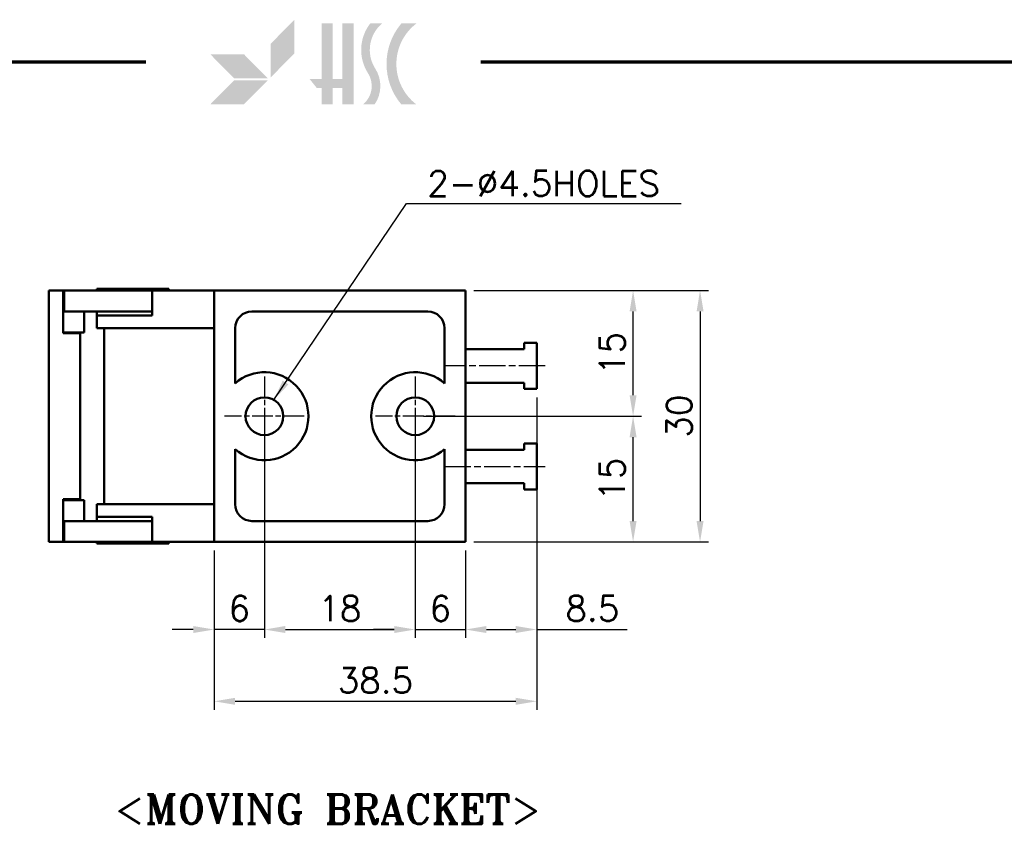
# Model space of a CAD drawing. Header units: millimetres. Extents: x 10 to 410, y -332 to 439.
# Tile 7 of 11: x 175 to 292, y 196 to 292. Entities that reach past the tile are written whole.
import ezdxf

# ---------------------------------------------------------------- set-up
doc = ezdxf.new("R2010")
doc.units = ezdxf.units.MM
doc.linetypes.add('CHAIN', pattern=[0.35429999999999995, 0.2362, -0.0295, 0.0591, -0.0295])
doc.layers.get('0').update_dxf_attribs({"lineweight": 25})
for name, color, linetype, lineweight in [('경계(ISO)', 7, 'Continuous', 70), ('기호(ISO)', 7, 'Continuous', 25), ('스케치 형상(ISO)', 7, 'Continuous', 25), ('외형선(ISO)', 7, 'Continuous', 50), ('절단선(ISO)', 1, 'Continuous', 50), ('중심 표식(ISO)', 1, 'CHAIN', 25), ('중심선(ISO)', 1, 'CHAIN', 25), ('치수(ISO)', 7, 'Continuous', 25), ('해치 (ISO)', 3, 'Continuous', 18)]:
    doc.layers.add(name, color=color, linetype=linetype, lineweight=lineweight)
doc.styles.add('주 문자 (ISO)', font='tahoma.ttf')
doc.styles.add('한신치수', font='RomanS.shx')
doc.dimstyles.new('한신체인', dxfattribs={"dimtxt": 3, "dimasz": 2.5, "dimexe": 1, "dimexo": 1, "dimgap": 1, "dimtad": 1, "dimrnd": 1e-08, "dimdsep": 46, "dimtxsty": '한신치수', "dimcen": 0.09, "dimdle": 10, "dimclrd": 3, "dimclre": 3, "dimclrt": 3, "dimazin": 2, "dimtfac": 1.168400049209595, "dimtmove": 0, "dimatfit": 3, "dimfxl": 0, "dimtolj": 1, "dimlwd": -1, "dimlwe": -1, "dimarcsym": 0})
doc.dimstyles.new('한신체인$7', dxfattribs={"dimtxt": 3, "dimasz": 2.5, "dimexe": 1, "dimexo": 1, "dimgap": 1, "dimtad": 1, "dimrnd": 1e-08, "dimdsep": 46, "dimtxsty": '한신치수', "dimcen": 0.09, "dimdle": 10, "dimclrd": 3, "dimclre": 3, "dimclrt": 3, "dimazin": 2, "dimtfac": 1.168400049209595, "dimtmove": 0, "dimatfit": 3, "dimfxl": 0, "dimtolj": 1, "dimlwd": 25, "dimlwe": -1, "dimarcsym": 0})

# ---------------------------------------------------------------- blocks, each defined once
blk = doc.blocks.new('경계 도면틀')
at = {"layer": '해치 (ISO)', "true_color": 0x57aadb}
blk.add_hatch(color=143, dxfattribs=at).paths.add_polyline_path([(207.7361517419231, 288.0247473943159), (207.7361517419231, 292.0413255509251), (204.9113088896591, 289.1919605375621), (204.9113088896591, 285.1753823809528)])
at = {"layer": '해치 (ISO)'}
for color, points in [(3, [(207.7361517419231, 292.0413255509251), (204.9113088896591, 289.1919605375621), (204.9113088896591, 285.1753823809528), (207.7361517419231, 288.0247473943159)]), (256, [(212.2909154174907, 291.5957300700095), (212.2909154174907, 284.9520530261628), (213.4670036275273, 284.9520530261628), (213.4670036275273, 291.5957300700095), (214.7852563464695, 291.5957300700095), (214.7852563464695, 281.9278261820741), (213.4670036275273, 281.9278261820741), (213.4670036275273, 283.8922812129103), (212.2909154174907, 283.8922812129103), (212.2909154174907, 281.9278261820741), (210.9726626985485, 281.9278261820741), (210.9726626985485, 283.8922812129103), (210.406272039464, 283.8922812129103), (209.5510176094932, 284.9520530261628), (210.9726626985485, 284.9520530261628), (210.9726626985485, 291.5957300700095)]), (3, [(200.5305492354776, 285.0516134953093), (204.5471273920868, 285.0516134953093), (201.7222845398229, 287.9009785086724), (197.7057063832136, 287.9009785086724)]), (3, [(197.7057063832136, 281.9586744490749), (201.7222845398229, 281.9586744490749), (204.5471273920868, 284.8080394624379), (200.5305492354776, 284.8080394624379)])]:
    blk.add_hatch(color=color, dxfattribs=at).paths.add_polyline_path(points)
h = blk.add_hatch(color=256, dxfattribs=at)
edge = h.paths.add_edge_path()
edge.add_arc((214.1319626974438, 284.1298828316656), 3.857408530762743, 325.189485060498, 392.6597571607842)
edge.add_arc((220.8521657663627, 288.4375140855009), 4.124872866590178, 130.034993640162, 212.6597571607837, ccw=False)
edge.add_line((218.1988192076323, 291.5957300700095), (216.7819436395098, 291.5957300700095))
edge.add_arc((220.8521657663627, 288.4375140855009), 5.151799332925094, 142.1909655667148, 212.6597571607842)
edge.add_arc((214.1319626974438, 284.1298828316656), 2.830482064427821, -51.07593880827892, 32.6597571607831, ccw=False)
edge.add_line((215.9103257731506, 281.9278261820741), (217.2990665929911, 281.9278261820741))
h = blk.add_hatch(color=256, dxfattribs=at)
edge = h.paths.add_edge_path()
edge.add_line((222.2942936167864, 281.9278261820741), (220.4977453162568, 281.9278261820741))
edge.add_arc((226.201872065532, 286.7617781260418), 7.476908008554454, 139.7204513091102, 220.2795486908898, ccw=False)
edge.add_line((220.4977453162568, 291.5957300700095), (222.2942936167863, 291.5957300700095))
edge.add_arc((225.9779928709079, 286.7617781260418), 6.077559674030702, 127.3091093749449, 232.6908906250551)
at = {"layer": '경계(ISO)'}
for p, q in [((9.999999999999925, 287), (190, 287)), ((230, 287), (410, 287))]:
    blk.add_line(p, q, dxfattribs=at)
blk = doc.blocks.new('*D15')
at = {"layer": 'Defpoints', "color": 0, "transparency": 16777216}
for p in [(204.1505398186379, 242.492600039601), (198.150539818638, 229.742600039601), (198.150539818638, 219.2991858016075)]:
    blk.add_point(p, dxfattribs=at)
at = {"layer": '치수(ISO)', "color": 3, "transparency": 16777216}
for p, q in [((204.1505398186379, 241.492600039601), (204.1505398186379, 218.2991858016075)), ((198.150539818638, 228.742600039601), (198.150539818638, 218.2991858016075)), ((195.650539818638, 219.2991858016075), (193.150539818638, 219.2991858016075)), ((204.1505398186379, 219.2991858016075), (198.150539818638, 219.2991858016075)), ((206.6505398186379, 219.2991858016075), (209.1505398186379, 219.2991858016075))]:
    blk.add_line(p, q, dxfattribs=at)
for points in [[(195.650539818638, 219.7158524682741), (195.650539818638, 218.8825191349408), (198.150539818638, 219.2991858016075)], [(206.6505398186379, 219.7158524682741), (206.6505398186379, 218.8825191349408), (204.1505398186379, 219.2991858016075)]]:
    blk.add_solid(points, dxfattribs=at)
at = {"layer": '치수(ISO)', "color": 3, "transparency": 16777216, "insert": (201.150539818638, 221.7991858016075), "char_height": 3, "attachment_point": 5, "style": '한신치수'}
blk.add_mtext('\\A1;6', dxfattribs=at)
blk = doc.blocks.new('MOVING BRACKET')
at = {"layer": '기호(ISO)', "color": 2, "insert": (-28.11367750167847, 1.870082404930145), "char_height": 3.499999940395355, "attachment_point": 1, "style": '주 문자 (ISO)'}
blk.add_mtext('\\fRomanT|b0|i0;\\H3.5000;<MOVING BRACKET>', dxfattribs=at)
blk = doc.blocks.new('*D22')
at = {"layer": 'Defpoints', "color": 0, "transparency": 16777216}
for p in [(226.900539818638, 244.742600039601), (248.1553084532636, 244.742600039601), (228.1505398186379, 229.742600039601)]:
    blk.add_point(p, dxfattribs=at)
at = {"layer": '치수(ISO)', "color": 3, "transparency": 16777216}
for p, q in [((227.900539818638, 244.742600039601), (249.1553084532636, 244.742600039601)), ((248.1553084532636, 232.242600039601), (248.1553084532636, 242.242600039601)), ((229.1505398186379, 229.742600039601), (249.1553084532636, 229.742600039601))]:
    blk.add_line(p, q, dxfattribs=at)
for points in [[(247.7386417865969, 242.242600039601), (248.5719751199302, 242.242600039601), (248.1553084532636, 244.742600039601)], [(247.7386417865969, 232.242600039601), (248.5719751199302, 232.242600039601), (248.1553084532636, 229.742600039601)]]:
    blk.add_solid(points, dxfattribs=at)
at = {"layer": '치수(ISO)', "color": 3, "transparency": 16777216, "insert": (245.6553084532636, 237.2426000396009), "char_height": 3, "attachment_point": 5, "rotation": 90, "style": '한신치수'}
blk.add_mtext('\\A1;15', dxfattribs=at)
blk = doc.blocks.new('*D23')
at = {"layer": 'Defpoints', "color": 0, "transparency": 16777216}
for p in [(228.150539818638, 259.742600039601), (248.1553084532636, 259.742600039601), (222.150539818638, 244.742600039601)]:
    blk.add_point(p, dxfattribs=at)
at = {"layer": '치수(ISO)', "color": 3, "transparency": 16777216}
for p, q in [((229.150539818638, 259.742600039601), (249.1553084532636, 259.742600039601)), ((248.1553084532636, 247.242600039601), (248.1553084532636, 257.242600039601)), ((223.150539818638, 244.742600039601), (249.1553084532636, 244.742600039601))]:
    blk.add_line(p, q, dxfattribs=at)
for points in [[(247.7386417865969, 257.242600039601), (248.5719751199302, 257.242600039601), (248.1553084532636, 259.742600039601)], [(247.7386417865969, 247.242600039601), (248.5719751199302, 247.242600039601), (248.1553084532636, 244.742600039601)]]:
    blk.add_solid(points, dxfattribs=at)
at = {"layer": '치수(ISO)', "color": 3, "transparency": 16777216, "insert": (245.6553084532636, 252.242600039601), "char_height": 3, "attachment_point": 5, "rotation": 90, "style": '한신치수'}
blk.add_mtext('\\A1;15', dxfattribs=at)
blk = doc.blocks.new('*D24')
at = {"layer": 'Defpoints', "color": 0, "transparency": 16777216}
for p in [(228.1505398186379, 259.742600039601), (228.1505398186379, 229.742600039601), (256.150539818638, 229.742600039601)]:
    blk.add_point(p, dxfattribs=at)
at = {"layer": '치수(ISO)', "color": 3, "transparency": 16777216}
for p, q in [((229.1505398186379, 259.742600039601), (257.150539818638, 259.742600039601)), ((256.150539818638, 257.242600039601), (256.150539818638, 232.242600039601)), ((229.1505398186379, 229.742600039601), (257.150539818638, 229.742600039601))]:
    blk.add_line(p, q, dxfattribs=at)
for points in [[(255.7338731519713, 257.242600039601), (256.5672064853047, 257.242600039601), (256.150539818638, 259.742600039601)], [(255.7338731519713, 232.242600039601), (256.5672064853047, 232.242600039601), (256.150539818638, 229.742600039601)]]:
    blk.add_solid(points, dxfattribs=at)
at = {"layer": '치수(ISO)', "color": 3, "transparency": 16777216, "insert": (253.650539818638, 244.742600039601), "char_height": 3, "attachment_point": 5, "rotation": 90, "style": '한신치수'}
blk.add_mtext('\\A1;30', dxfattribs=at)
blk = doc.blocks.new('*D33')
at = {"layer": 'Defpoints', "color": 0, "transparency": 16777216}
for p in [(236.650539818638, 235.9926000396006), (198.150539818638, 229.742600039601), (236.650539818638, 210.7356308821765)]:
    blk.add_point(p, dxfattribs=at)
at = {"layer": '치수(ISO)', "color": 3, "transparency": 16777216}
for p, q in [((236.650539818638, 234.9926000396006), (236.650539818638, 209.7356308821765)), ((198.150539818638, 228.742600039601), (198.150539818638, 209.7356308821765)), ((200.650539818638, 210.7356308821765), (234.150539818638, 210.7356308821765))]:
    blk.add_line(p, q, dxfattribs=at)
for points in [[(200.650539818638, 211.1522975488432), (200.650539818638, 210.3189642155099), (198.150539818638, 210.7356308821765)], [(234.150539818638, 211.1522975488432), (234.150539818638, 210.3189642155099), (236.650539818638, 210.7356308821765)]]:
    blk.add_solid(points, dxfattribs=at)
at = {"layer": '치수(ISO)', "color": 3, "transparency": 16777216, "insert": (217.400539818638, 213.2356308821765), "char_height": 3, "attachment_point": 5, "style": '한신치수'}
blk.add_mtext('\\A1;38.5', dxfattribs=at)
blk = doc.blocks.new('*D34')
at = {"layer": 'Defpoints', "color": 0, "transparency": 16777216}
for p in [(204.150539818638, 244.742600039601), (222.150539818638, 244.742600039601), (222.150539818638, 219.2991858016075)]:
    blk.add_point(p, dxfattribs=at)
at = {"layer": '치수(ISO)', "color": 3, "transparency": 16777216}
for p, q in [((204.150539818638, 243.742600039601), (204.150539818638, 218.2991858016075)), ((222.150539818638, 243.742600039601), (222.150539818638, 218.2991858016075)), ((206.650539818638, 219.2991858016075), (219.650539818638, 219.2991858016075))]:
    blk.add_line(p, q, dxfattribs=at)
for points in [[(206.650539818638, 219.7158524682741), (206.650539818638, 218.8825191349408), (204.150539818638, 219.2991858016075)], [(219.650539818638, 219.7158524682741), (219.650539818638, 218.8825191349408), (222.150539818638, 219.2991858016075)]]:
    blk.add_solid(points, dxfattribs=at)
at = {"layer": '치수(ISO)', "color": 3, "transparency": 16777216, "insert": (213.150539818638, 221.7991858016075), "char_height": 3, "attachment_point": 5, "style": '한신치수'}
blk.add_mtext('\\A1;18', dxfattribs=at)
blk = doc.blocks.new('*D35')
at = {"layer": 'Defpoints', "color": 0, "transparency": 16777216}
for p in [(222.150539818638, 244.742600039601), (228.150539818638, 229.742600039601), (228.150539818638, 219.2991858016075)]:
    blk.add_point(p, dxfattribs=at)
at = {"layer": '치수(ISO)', "color": 3, "transparency": 16777216}
for p, q in [((222.150539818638, 243.742600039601), (222.150539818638, 218.2991858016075)), ((228.150539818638, 228.742600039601), (228.150539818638, 218.2991858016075)), ((219.650539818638, 219.2991858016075), (217.150539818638, 219.2991858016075)), ((222.150539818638, 219.2991858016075), (228.150539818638, 219.2991858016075)), ((230.650539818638, 219.2991858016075), (233.150539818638, 219.2991858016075))]:
    blk.add_line(p, q, dxfattribs=at)
for points in [[(219.650539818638, 219.7158524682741), (219.650539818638, 218.8825191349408), (222.150539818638, 219.2991858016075)], [(230.650539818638, 219.7158524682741), (230.650539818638, 218.8825191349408), (228.150539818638, 219.2991858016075)]]:
    blk.add_solid(points, dxfattribs=at)
at = {"layer": '치수(ISO)', "color": 3, "transparency": 16777216, "insert": (225.150539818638, 221.7991858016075), "char_height": 3, "attachment_point": 5, "style": '한신치수'}
blk.add_mtext('\\A1;6', dxfattribs=at)
blk = doc.blocks.new('*D36')
at = {"layer": 'Defpoints', "color": 0, "transparency": 16777216}
for p in [(236.650539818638, 247.9926000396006), (228.150539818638, 229.742600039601), (236.650539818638, 219.2991858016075)]:
    blk.add_point(p, dxfattribs=at)
at = {"layer": '치수(ISO)', "color": 3, "transparency": 16777216}
for p, q in [((236.650539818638, 246.9926000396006), (236.650539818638, 218.2991858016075)), ((228.150539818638, 228.742600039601), (228.150539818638, 218.2991858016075)), ((230.650539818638, 219.2991858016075), (234.150539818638, 219.2991858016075)), ((236.650539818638, 219.2991858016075), (247.4362541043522, 219.2991858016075))]:
    blk.add_line(p, q, dxfattribs=at)
for points in [[(230.650539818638, 219.7158524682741), (230.650539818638, 218.8825191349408), (228.150539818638, 219.2991858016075)], [(234.150539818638, 219.7158524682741), (234.150539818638, 218.8825191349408), (236.650539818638, 219.2991858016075)]]:
    blk.add_solid(points, dxfattribs=at)
at = {"layer": '치수(ISO)', "color": 3, "transparency": 16777216, "insert": (243.2933969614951, 221.7991858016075), "char_height": 3, "attachment_point": 5, "style": '한신치수'}
blk.add_mtext('\\A1;8.5', dxfattribs=at)

msp = doc.modelspace()

# ---------------------------------------------------------------- linework, layer by layer
at = {"layer": '스케치 형상(ISO)', "lineweight": 50}
for p, q in [((202.650539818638, 257.242600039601), (223.650539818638, 257.242600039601)), ((200.650539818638, 248.6557190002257), (200.650539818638, 255.2426000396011)), ((225.650539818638, 255.2426000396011), (225.650539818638, 248.6557190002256)), ((200.650539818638, 234.242600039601), (200.650539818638, 240.8294810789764)), ((225.650539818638, 240.8294810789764), (225.650539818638, 234.242600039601)), ((223.650539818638, 232.242600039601), (202.6505398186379, 232.242600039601))]:
    msp.add_line(p, q, dxfattribs=at)
for centre, radius, start, end in [((202.650539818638, 255.2426000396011), 2.000000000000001, 90, 180), ((223.650539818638, 255.2426000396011), 2.000000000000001, 0, 90), ((204.1505398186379, 244.742600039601), 5.25, 228.1896851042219, 131.8103148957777), ((222.150539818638, 244.742600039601), 5.25, 48.18968510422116, 311.8103148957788), ((202.6505398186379, 234.242600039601), 2.000000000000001, 180, 270), ((223.650539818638, 234.242600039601), 2.000000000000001, 270, 0)]:
    msp.add_arc(centre, radius, start, end, dxfattribs=at)
at = {"layer": '외형선(ISO)'}
for p, q in [((184.1505398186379, 259.9426000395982), (192.7505398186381, 259.9426000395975)), ((184.1505398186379, 259.9426000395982), (184.1505398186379, 259.7426000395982)), ((192.7505398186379, 259.9426000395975), (192.7505398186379, 259.7426000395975)), ((178.4139503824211, 259.7426000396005), (180.1392084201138, 259.7426000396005)), ((180.1392084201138, 258.7426000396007), (180.1392084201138, 259.7426000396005)), ((180.2392084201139, 259.7426000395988), (180.1392084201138, 259.7426000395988)), ((180.1392084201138, 258.7426000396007), (180.1392084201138, 254.6426000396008)), ((180.2392084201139, 259.7426000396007), (188.1392084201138, 259.7426000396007)), ((180.2392084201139, 257.2426000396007), (180.2392084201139, 259.7426000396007)), ((190.7370432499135, 259.7426000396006), (188.1392084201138, 259.7426000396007)), ((198.150539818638, 259.7426000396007), (190.7370432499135, 259.7426000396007)), ((190.7370432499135, 259.7426000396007), (190.7370432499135, 256.7426000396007)), ((228.150539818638, 259.742600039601), (198.150539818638, 259.742600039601)), ((198.150539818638, 259.742600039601), (198.150539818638, 229.742600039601)), ((228.150539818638, 229.742600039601), (228.150539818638, 259.742600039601)), ((180.1392084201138, 257.2426000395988), (180.2392084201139, 257.2426000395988)), ((188.1392084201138, 257.2426000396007), (180.2392084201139, 257.2426000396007)), ((182.6392084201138, 254.7426000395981), (182.6392084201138, 257.2426000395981)), ((184.1505398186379, 257.2426000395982), (184.1505398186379, 256.7426000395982)), ((184.150539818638, 256.7426000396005), (188.150539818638, 256.7426000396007)), ((184.1505398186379, 256.7426000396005), (184.1505398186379, 255.2426000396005)), ((188.1392084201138, 257.2426000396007), (190.7370432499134, 257.2426000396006)), ((190.7370432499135, 256.7426000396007), (188.150539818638, 256.7426000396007)), ((188.150539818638, 255.2426000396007), (184.1505398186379, 255.2426000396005)), ((185.0320776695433, 255.2426000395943), (185.0320776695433, 234.2426000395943)), ((188.150539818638, 255.2426000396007), (198.150539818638, 255.2426000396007)), ((180.1392084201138, 254.7426000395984), (182.6392084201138, 254.7426000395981)), ((180.1392084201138, 254.6426000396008), (182.1392084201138, 254.6426000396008)), ((180.8460609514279, 254.642600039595), (180.8460609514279, 254.742600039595)), ((182.1392084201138, 254.6426000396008), (182.1392084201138, 234.8426000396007)), ((235.150539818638, 252.7426000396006), (228.150539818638, 252.7426000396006)), ((235.150539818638, 253.4926000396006), (235.150539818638, 252.7426000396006)), ((236.650539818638, 253.4926000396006), (235.150539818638, 253.4926000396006)), ((236.650539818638, 247.9926000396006), (236.650539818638, 253.4926000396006)), ((228.150539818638, 248.7426000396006), (235.150539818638, 248.7426000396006)), ((235.150539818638, 248.7426000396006), (235.150539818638, 247.9926000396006)), ((235.150539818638, 247.9926000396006), (236.650539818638, 247.9926000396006)), ((235.150539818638, 240.7426000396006), (235.150539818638, 241.4926000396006)), ((235.150539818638, 241.4926000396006), (236.650539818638, 241.4926000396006)), ((236.650539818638, 241.4926000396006), (236.650539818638, 235.9926000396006)), ((228.150539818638, 240.7426000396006), (235.150539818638, 240.7426000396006)), ((235.150539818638, 236.7426000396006), (228.150539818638, 236.7426000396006)), ((235.150539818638, 235.9926000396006), (235.150539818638, 236.7426000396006)), ((236.650539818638, 235.9926000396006), (235.150539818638, 235.9926000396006)), ((180.1392084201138, 230.7426000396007), (180.1392084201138, 234.8426000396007)), ((180.1392084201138, 234.8426000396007), (182.1392084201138, 234.8426000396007)), ((180.1392084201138, 234.7426000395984), (182.6392084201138, 234.7426000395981)), ((180.8460609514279, 234.742600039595), (180.8460609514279, 234.8426000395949)), ((182.6392084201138, 234.7426000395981), (182.6392084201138, 232.2426000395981)), ((188.150539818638, 234.2426000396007), (184.1505398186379, 234.2426000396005)), ((184.1505398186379, 234.2426000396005), (184.1505398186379, 232.7426000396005)), ((188.150539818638, 234.2426000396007), (198.150539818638, 234.2426000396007)), ((188.150539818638, 232.7426000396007), (184.150539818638, 232.7426000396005)), ((184.1505398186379, 232.7426000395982), (184.1505398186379, 232.2426000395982)), ((188.150539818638, 232.7426000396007), (190.7370432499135, 232.7426000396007)), ((190.7370432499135, 232.7426000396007), (190.7370432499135, 229.7426000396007)), ((180.1392084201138, 232.2426000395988), (180.2392084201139, 232.2426000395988)), ((180.2392084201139, 232.2426000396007), (180.2392084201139, 229.7426000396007)), ((188.1392084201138, 232.2426000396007), (180.2392084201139, 232.2426000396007)), ((188.1392084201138, 232.2426000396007), (190.7370432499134, 232.2426000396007)), ((180.1392084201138, 230.7426000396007), (180.1392084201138, 229.7426000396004)), ((178.4139503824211, 229.7426000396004), (180.1392084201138, 229.7426000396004)), ((180.2392084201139, 229.7426000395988), (180.1392084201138, 229.7426000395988)), ((180.2392084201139, 229.7426000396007), (188.1392084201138, 229.7426000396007)), ((184.1505398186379, 229.7426000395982), (184.1505398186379, 229.5426000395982)), ((184.150539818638, 229.5426000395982), (192.750539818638, 229.5426000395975)), ((190.7370432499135, 229.7426000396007), (188.1392084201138, 229.7426000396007)), ((198.150539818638, 229.7426000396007), (190.7370432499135, 229.7426000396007)), ((192.7505398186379, 229.7426000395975), (192.7505398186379, 229.5426000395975)), ((228.150539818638, 229.742600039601), (198.150539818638, 229.742600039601))]:
    msp.add_line(p, q, dxfattribs=at)
for centre in [(204.1505398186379, 244.742600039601), (222.150539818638, 244.742600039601)]:
    msp.add_circle(centre, 2.25, dxfattribs=at)
at = {"layer": '절단선(ISO)'}
for p, q in [((178.4139503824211, 259.7426000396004), (178.4139503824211, 258.7426000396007)), ((178.4139503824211, 230.7426000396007), (178.4139503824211, 258.7426000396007)), ((178.4139503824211, 230.7426000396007), (178.4139503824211, 229.7426000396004))]:
    msp.add_line(p, q, dxfattribs=at)
at = {"layer": '중심 표식(ISO)', "linetype": 'CHAIN', "ltscale": 10.55637073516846}
for p, q in [((204.150539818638, 249.4926000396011), (204.150539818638, 239.992600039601)), ((222.150539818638, 249.4926000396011), (222.150539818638, 239.992600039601)), ((208.900539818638, 244.742600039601), (199.400539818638, 244.742600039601)), ((226.900539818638, 244.742600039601), (217.400539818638, 244.742600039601))]:
    msp.add_line(p, q, dxfattribs=at)
at = {"layer": '중심선(ISO)', "linetype": 'CHAIN', "ltscale": 13.33438873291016}
for p, q in [((237.650539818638, 250.7426000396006), (225.650539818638, 250.7426000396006)), ((225.650539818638, 238.7426000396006), (237.650539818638, 238.7426000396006))]:
    msp.add_line(p, q, dxfattribs=at)

# ---------------------------------------------------------------- block references
for name, p in [('경계 도면틀', (0, 0)), ('MOVING BRACKET', (214.3953257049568, 197.7562638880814))]:
    msp.add_blockref(name, p)

# ---------------------------------------------------------------- texts
at = {"layer": '기호(ISO)', "color": 3, "insert": (223.5919772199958, 274.007131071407), "char_height": 3.00000011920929, "width": 32.14897994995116, "attachment_point": 1, "line_spacing_factor": 0.5250000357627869, "style": '한신치수'}
msp.add_mtext('{2-Ø4.5HOLES}', dxfattribs=at)

# ---------------------------------------------------------------- dimensions: what is measured, and where the dimension line sits
at = {"layer": '치수(ISO)', "color": 3}
for base, p1, p2, angle, override, picture, middle in [((248.1553084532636, 259.742600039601), (222.150539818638, 244.742600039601), (228.150539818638, 259.742600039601), 90, {"dimdec": 2, "dimtp": 0, "dimtm": -0, "dimtdec": 2, "dimtofl": 0, "dimatfit": 1}, '*D23', (248.1553084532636, 252.242600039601)), ((256.150539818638, 229.742600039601), (228.1505398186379, 259.742600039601), (228.1505398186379, 229.742600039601), 90, {"dimdec": 2, "dimtp": 0, "dimtm": -0, "dimtdec": 2, "dimtofl": 0, "dimatfit": 1}, '*D24', (256.1505398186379, 244.742600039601)), ((236.650539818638, 219.2991858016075), (228.150539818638, 229.742600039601), (236.650539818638, 247.9926000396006), 180, {"dimdec": 2, "dimtp": 0, "dimtm": -0, "dimtdec": 2, "dimtofl": 0, "dimatfit": 2}, '*D36', (243.2933969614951, 219.2991858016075)), ((222.150539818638, 219.2991858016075), (204.150539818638, 244.742600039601), (222.150539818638, 244.742600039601), 180, {"dimdec": 2, "dimtp": 0, "dimtm": -0, "dimtdec": 2, "dimtofl": 0, "dimatfit": 1}, '*D34', (213.150539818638, 219.2991858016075)), ((228.150539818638, 219.2991858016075), (222.150539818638, 244.742600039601), (228.150539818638, 229.742600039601), 180, {"dimdec": 2, "dimtp": 0, "dimtm": -0, "dimtdec": 2, "dimtofl": 1, "dimatfit": 1}, '*D35', (225.150539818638, 219.2991858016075)), ((248.1553084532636, 244.742600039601), (228.1505398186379, 229.742600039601), (226.900539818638, 244.742600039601), 90, {"dimdec": 2, "dimtp": 0, "dimtm": -0, "dimtdec": 2, "dimtofl": 0, "dimatfit": 1}, '*D22', (248.1553084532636, 237.2426000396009)), ((198.150539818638, 219.2991858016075), (204.1505398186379, 242.492600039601), (198.150539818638, 229.742600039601), 180, {"dimdec": 2, "dimtp": 0, "dimtm": -0, "dimtdec": 2, "dimtofl": 1, "dimatfit": 1}, '*D15', (201.150539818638, 219.2991858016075)), ((236.650539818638, 210.7356308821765), (198.150539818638, 229.742600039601), (236.650539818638, 235.9926000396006), 180, {"dimdec": 2, "dimtp": 0, "dimtm": -0, "dimtdec": 2, "dimtofl": 0, "dimatfit": 1}, '*D33', (217.400539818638, 210.7356308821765))]:
    dim = msp.add_linear_dim(base=base, p1=p1, p2=p2, angle=angle, dimstyle='한신체인', override=override, dxfattribs=at)
    dim.commit()
    dim.dimension.update_dxf_attribs({"geometry": picture, "text_midpoint": middle, "dimtype": 160})

# ---------------------------------------------------------------- leaders
at = {"layer": '기호(ISO)', "color": 3, "lineweight": 25, "annotation_type": 0, "has_hookline": 1, "hookline_direction": 0, "text_width": 30.28571548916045}
msp.add_leader([(205.2755398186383, 246.6911571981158), (221.0919772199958, 270.1093275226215), (223.5919772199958, 270.1093275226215)], dimstyle='한신체인$7', override={"dimgap": 0, "dimtad": 1}, dxfattribs=at)

doc.saveas('drawing.dxf')
